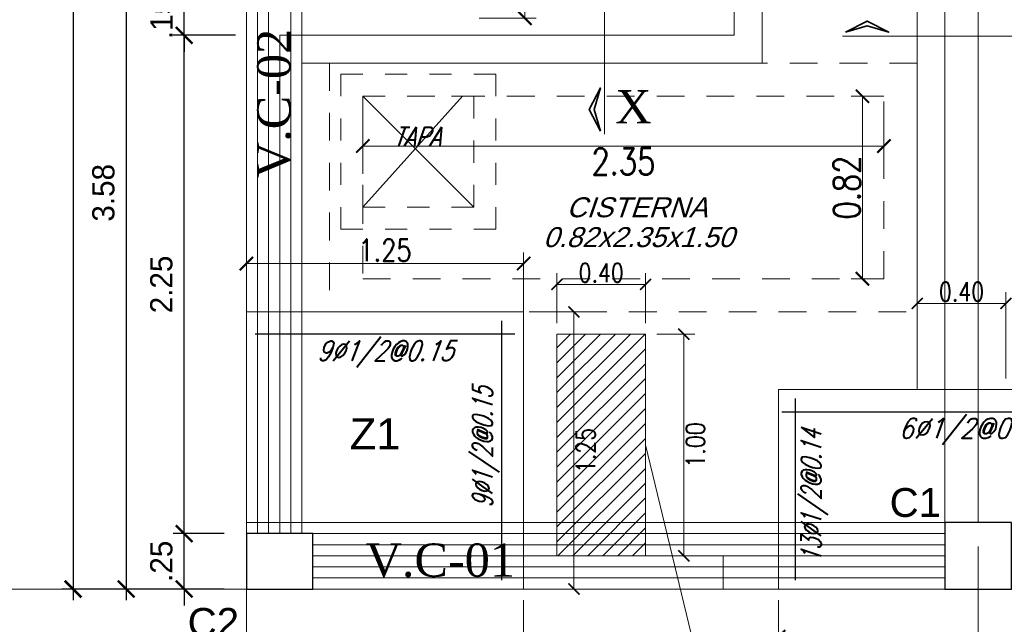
# Model space of a CAD drawing. Header units: metres. Extents: x -11 to 490, y -19 to 215.
# Tile 6 of 73: x -1.02 to 3.42, y -0.16 to 2.57. Entities that reach past the tile are written whole.
import ezdxf
from ezdxf.enums import TextEntityAlignment as Align

# ---------------------------------------------------------------- set-up
doc = ezdxf.new("R2010")
doc.units = ezdxf.units.M
doc.linetypes.add('HIDDEN', pattern=[0.375, 0.25, -0.125])
for name, color, linetype, lineweight in [('COLUMNAS', 5, 'Continuous', 80), ('COTAS', 9, 'Continuous', 13), ('EJES', 251, 'Continuous', 20), ('LAYER2', 1, 'Continuous', 20), ('Pluma 0.2', 252, 'Continuous', 20)]:
    doc.layers.add(name, color=color, linetype=linetype, lineweight=lineweight)
for name, color, linetype in [('FIERRO', 5, 'Continuous'), ('LAYER8', 21, 'Continuous'), ('TABLEROS', 4, 'Continuous'), ('VIGAS', 2, 'Continuous')]:
    doc.layers.add(name, color=color, linetype=linetype)
doc.layers.add('PLUMA 0.8', color=7, linetype='Continuous', lineweight=80, true_color=0x2e2e2e)
doc.layers.add('VIGAS DE CIMENTACION', color=6, linetype='Continuous', lineweight=30, true_color=0xff00ff)
doc.styles.add('ARIALREG', font='arial.ttf')
doc.styles.add('DUTCHBI', font='dutchbi.ttf')
doc.styles.add('SANSSERIFBOLD', font='arial.ttf')
doc.styles.add('STYLE1', font='arial.ttf')
doc.styles.add('STYLE5', font='romans.shx', dxfattribs={"width": 0.8})
doc.styles.add('TEXTOCENT', font='GOTHIC.TTF')
doc.styles.add('ZOILA', font='arial.ttf', dxfattribs={"oblique": 0.01})
doc.dimstyles.new('dimlosa', dxfattribs={"dimtxt": 0.04, "dimasz": 0.01, "dimexe": 0.01, "dimexo": 0.01, "dimgap": 0.01, "dimtad": 2, "dimzin": 3, "dimdsep": 46, "dimtxsty": 'STYLE1', "dimblk": 'DOT', "dimcen": 0.15, "dimclrd": 1, "dimclre": 1, "dimclrt": 3, "dimadec": 0, "dimazin": 0, "dimtfac": 1, "dimtix": 1, "dimtmove": 2, "dimatfit": 3, "dimldrblk": 'ARCHTICK', "dimfxl": 0.11, "dimfxlon": 1, "dimlwd": 9, "dimlwe": 9, "dimarcsym": 0})
doc.dimstyles.new('PLANTA50', dxfattribs={"dimscale": 0.5, "dimtxt": 0.2, "dimasz": 0.15, "dimexe": 0.1, "dimexo": 0.1, "dimgap": 0.1, "dimtad": 2, "dimzin": 7, "dimdsep": 46, "dimtxsty": 'TEXTOCENT', "dimblk": 'ARCHTICK', "dimcen": 0.2, "dimdle": 0.1, "dimclrd": 8, "dimclre": 8, "dimclrt": 256, "dimaunit": 1, "dimadec": 0, "dimazin": 0, "dimtfac": 1, "dimtix": 1, "dimtmove": 2, "dimatfit": 3, "dimldrblk": 'ARCHTICK', "dimfxl": 1, "dimtolj": 1, "dimtzin": 0, "dimarcsym": 0})

# ---------------------------------------------------------------- blocks, each defined once
blk = doc.blocks.new('_ARCHTICK')
at = {"color": 0, "linetype": 'ByBlock', "const_width": 0.15}
blk.add_lwpolyline([(-0.5, -0.5), (0.5, 0.5)], dxfattribs=at)
blk = doc.blocks.new('*D304')
at = {"layer": 'COTAS', "color": 8, "lineweight": -2, "transparency": 16777216}
for p, q in [((-0.2808, 0.25), (-0.2808, 0.325)), ((-0.1, 0.25), (-0.3308, 0.25)), ((-0.2808, 0), (-0.2808, 0.25)), ((-0.1, 0), (-0.3308, 0)), ((-0.2808, 0), (-0.2808, -0.075))]:
    blk.add_line(p, q, dxfattribs=at)
at = {"layer": 'Defpoints', "color": 0, "lineweight": 5, "transparency": 16777216}
for p in [(-0.2808, 0.25), (-0.05, 0.25), (-0.05, 0)]:
    blk.add_point(p, dxfattribs=at)
at = {"layer": 'COTAS', "color": 8, "lineweight": -2, "transparency": 16777216, "xscale": 0.075, "yscale": 0.075, "zscale": 0.075}
for p, rotation in [((-0.2808, 0.25), 270), ((-0.2808, 0), 90)]:
    blk.add_blockref('_ARCHTICK', p, dxfattribs=dict(at, rotation=rotation))
at = {"layer": 'COTAS', "transparency": 16777216, "insert": (-0.3833, 0.125), "char_height": 0.1, "attachment_point": 5, "rotation": 90, "style": 'TEXTOCENT'}
blk.add_mtext('\\A1;.25', dxfattribs=at)
blk = doc.blocks.new('*D305')
at = {"layer": 'COTAS', "color": 8, "lineweight": -2, "transparency": 16777216}
for p, q in [((-0.7818, 20.05), (-0.7818, -0.05)), ((-0.05, 20), (-0.8318, 20)), ((-0.1, 0), (-0.8318, 0))]:
    blk.add_line(p, q, dxfattribs=at)
at = {"layer": 'Defpoints', "color": 0, "lineweight": 5, "transparency": 16777216}
for p in [(0, 20), (-0.7818, 0), (-0.05, 0)]:
    blk.add_point(p, dxfattribs=at)
at = {"layer": 'COTAS', "color": 8, "lineweight": -2, "transparency": 16777216, "xscale": 0.075, "yscale": 0.075, "zscale": 0.075}
for p, rotation in [((-0.7818, 20), 90), ((-0.7818, 0), 270)]:
    blk.add_blockref('_ARCHTICK', p, dxfattribs=dict(at, rotation=rotation))
at = {"layer": 'COTAS', "transparency": 16777216, "insert": (-0.8844, 10), "char_height": 0.1, "attachment_point": 5, "rotation": 90, "style": 'TEXTOCENT'}
blk.add_mtext('\\A1;20.00', dxfattribs=at)
blk = doc.blocks.new('*D306')
at = {"layer": 'COTAS', "color": 8, "lineweight": -2, "transparency": 16777216}
for p, q in [((-0.2808, 0.2), (-0.2808, 2.5481)), ((-0.05, 2.4981), (-0.3308, 2.4981)), ((-0.1, 0.25), (-0.3308, 0.25))]:
    blk.add_line(p, q, dxfattribs=at)
at = {"layer": 'Defpoints', "color": 0, "lineweight": 5, "transparency": 16777216}
for p in [(-0.2808, 2.4981), (0, 2.4981), (-0.05, 0.25)]:
    blk.add_point(p, dxfattribs=at)
at = {"layer": 'COTAS', "color": 8, "lineweight": -2, "transparency": 16777216, "xscale": 0.075, "yscale": 0.075, "zscale": 0.075}
for p, rotation in [((-0.2808, 2.4981), 90), ((-0.2808, 0.25), 270)]:
    blk.add_blockref('_ARCHTICK', p, dxfattribs=dict(at, rotation=rotation))
at = {"layer": 'COTAS', "transparency": 16777216, "insert": (-0.3833, 1.374), "char_height": 0.1, "attachment_point": 5, "rotation": 90, "style": 'TEXTOCENT'}
blk.add_mtext('\\A1;2.25', dxfattribs=at)
blk = doc.blocks.new('*D307')
at = {"layer": 'COTAS', "color": 8, "lineweight": -2, "transparency": 16777216}
for p, q in [((-0.5421, 3.625), (-0.5421, -0.05)), ((-0.3308, 3.575), (-0.5921, 3.575)), ((-0.1, 0), (-0.5921, 0))]:
    blk.add_line(p, q, dxfattribs=at)
at = {"layer": 'Defpoints', "color": 0, "lineweight": 5, "transparency": 16777216}
for p in [(-0.2808, 3.575), (-0.5421, 0), (-0.05, 0)]:
    blk.add_point(p, dxfattribs=at)
at = {"layer": 'COTAS', "color": 8, "lineweight": -2, "transparency": 16777216, "xscale": 0.075, "yscale": 0.075, "zscale": 0.075}
for p, rotation in [((-0.5421, 3.575), 90), ((-0.5421, 0), 270)]:
    blk.add_blockref('_ARCHTICK', p, dxfattribs=dict(at, rotation=rotation))
at = {"layer": 'COTAS', "transparency": 16777216, "insert": (-0.6446, 1.7875), "char_height": 0.1, "attachment_point": 5, "rotation": 90, "style": 'TEXTOCENT'}
blk.add_mtext('\\A1;3.58', dxfattribs=at)
blk = doc.blocks.new('*D326')
at = {"layer": 'COTAS', "color": 8, "lineweight": -2, "transparency": 16777216}
for p, q in [((-0.2808, 2.65), (-0.2808, 2.725)), ((-0.05, 2.65), (-0.3308, 2.65)), ((-0.2808, 2.4981), (-0.2808, 2.65)), ((-0.05, 2.4981), (-0.3308, 2.4981)), ((-0.2808, 2.4981), (-0.2808, 2.4231))]:
    blk.add_line(p, q, dxfattribs=at)
at = {"layer": 'Defpoints', "color": 0, "lineweight": 5, "transparency": 16777216}
for p in [(-0.2808, 2.65), (0, 2.65), (0, 2.4981)]:
    blk.add_point(p, dxfattribs=at)
at = {"layer": 'COTAS', "color": 8, "lineweight": -2, "transparency": 16777216, "xscale": 0.075, "yscale": 0.075, "zscale": 0.075}
for p, rotation in [((-0.2808, 2.65), 270), ((-0.2808, 2.4981), 90)]:
    blk.add_blockref('_ARCHTICK', p, dxfattribs=dict(at, rotation=rotation))
at = {"layer": 'COTAS', "transparency": 16777216, "insert": (-0.382, 2.574), "char_height": 0.1, "attachment_point": 5, "rotation": 90, "style": 'TEXTOCENT'}
blk.add_mtext('\\A1;.15', dxfattribs=at)
blk = doc.blocks.new('*D331')
at = {"layer": 'Defpoints', "color": 0, "linetype": 'Continuous', "lineweight": 5, "transparency": 16777216}
for p in [(1.3269, 1.25), (1.4769, 1.25), (1.3269, 0)]:
    blk.add_point(p, dxfattribs=at)
at = {"layer": 'VIGAS DE CIMENTACION', "color": 1, "linetype": 'Continuous', "lineweight": 5, "transparency": 16777216}
for p, q in [((1.3769, 1.25), (1.5269, 1.25)), ((1.4769, 0), (1.4769, 1.25)), ((1.3769, 0), (1.5269, 0))]:
    blk.add_line(p, q, dxfattribs=at)
at = {"layer": 'VIGAS DE CIMENTACION', "color": 1, "linetype": 'Continuous', "lineweight": 5, "transparency": 16777216, "xscale": 0.05, "yscale": 0.05, "zscale": 0.05}
for p, rotation in [((1.4769, 1.25), 90), ((1.4769, 0), 270)]:
    blk.add_blockref('_ARCHTICK', p, dxfattribs=dict(at, rotation=rotation))
at = {"layer": 'VIGAS DE CIMENTACION', "color": 3, "linetype": 'Continuous', "lineweight": 5, "transparency": 16777216, "insert": (1.5294, 0.625), "char_height": 0.085, "attachment_point": 5, "rotation": 90, "style": 'STYLE5'}
blk.add_mtext('1.25', dxfattribs=at)
blk = doc.blocks.new('*D339')
at = {"layer": 'Defpoints', "color": 0, "linetype": 'Continuous', "lineweight": 5, "transparency": 16777216}
for p in [(1, 4.575), (1, 2.575), (1.2559, 2.575)]:
    blk.add_point(p, dxfattribs=at)
at = {"layer": 'VIGAS DE CIMENTACION', "color": 1, "linetype": 'Continuous', "lineweight": 5, "transparency": 16777216}
for p, q in [((1.05, 4.575), (1.3059, 4.575)), ((1.2559, 4.575), (1.2559, 2.575)), ((1.05, 2.575), (1.3059, 2.575))]:
    blk.add_line(p, q, dxfattribs=at)
at = {"layer": 'VIGAS DE CIMENTACION', "color": 1, "linetype": 'Continuous', "lineweight": 5, "transparency": 16777216, "xscale": 0.06, "yscale": 0.06, "zscale": 0.06}
for p, rotation in [((1.2559, 4.575), 90), ((1.2559, 2.575), 270)]:
    blk.add_blockref('_ARCHTICK', p, dxfattribs=dict(at, rotation=rotation))
at = {"layer": 'VIGAS DE CIMENTACION', "color": 3, "linetype": 'Continuous', "lineweight": 5, "transparency": 16777216, "insert": (1.3421, 3.8868), "char_height": 0.1, "attachment_point": 5, "rotation": 90, "style": 'STYLE5'}
blk.add_mtext('2.00', dxfattribs=at)
blk = doc.blocks.new('*D365')
at = {"layer": 'Defpoints', "color": 0, "linetype": 'Continuous', "lineweight": 5, "transparency": 16777216}
for p in [(0, 1.4684), (0, 1.1274), (1.25, 1.1274)]:
    blk.add_point(p, dxfattribs=at)
at = {"layer": 'VIGAS DE CIMENTACION', "color": 1, "linetype": 'Continuous', "lineweight": 5, "transparency": 16777216}
for p, q in [((0, 1.1774), (0, 1.5184)), ((1.25, 1.1774), (1.25, 1.5184)), ((1.25, 1.4684), (0, 1.4684))]:
    blk.add_line(p, q, dxfattribs=at)
at = {"layer": 'VIGAS DE CIMENTACION', "color": 1, "linetype": 'Continuous', "lineweight": 5, "transparency": 16777216, "xscale": 0.06, "yscale": 0.06, "zscale": 0.06, "rotation": 180}
blk.add_blockref('_ARCHTICK', (0, 1.4684), dxfattribs=at)
at = {"layer": 'VIGAS DE CIMENTACION', "color": 1, "linetype": 'Continuous', "lineweight": 5, "transparency": 16777216, "xscale": 0.06, "yscale": 0.06, "zscale": 0.06}
blk.add_blockref('_ARCHTICK', (1.25, 1.4684), dxfattribs=at)
at = {"layer": 'VIGAS DE CIMENTACION', "color": 3, "linetype": 'Continuous', "lineweight": 5, "transparency": 16777216, "insert": (0.625, 1.5284), "char_height": 0.1, "attachment_point": 5, "style": 'STYLE5'}
blk.add_mtext('1.25', dxfattribs=at)
blk = doc.blocks.new('*D377')
at = {"layer": 'Defpoints', "color": 0, "linetype": 'Continuous', "lineweight": 5, "transparency": 16777216}
for p in [(2.4, 0), (4.2, 0), (2.4, -0.2152)]:
    blk.add_point(p, dxfattribs=at)
at = {"layer": 'VIGAS DE CIMENTACION', "color": 1, "linetype": 'Continuous', "lineweight": 5, "transparency": 16777216}
for p, q in [((2.4, -0.05), (2.4, -0.2652)), ((4.2, -0.05), (4.2, -0.2652)), ((4.2, -0.2152), (2.4, -0.2152))]:
    blk.add_line(p, q, dxfattribs=at)
at = {"layer": 'VIGAS DE CIMENTACION', "color": 1, "linetype": 'Continuous', "lineweight": 5, "transparency": 16777216, "xscale": 0.06, "yscale": 0.06, "zscale": 0.06, "rotation": 180}
blk.add_blockref('_ARCHTICK', (2.4, -0.2152), dxfattribs=at)
at = {"layer": 'VIGAS DE CIMENTACION', "color": 1, "linetype": 'Continuous', "lineweight": 5, "transparency": 16777216, "xscale": 0.06, "yscale": 0.06, "zscale": 0.06}
blk.add_blockref('_ARCHTICK', (4.2, -0.2152), dxfattribs=at)
at = {"layer": 'VIGAS DE CIMENTACION', "color": 3, "linetype": 'Continuous', "lineweight": 5, "transparency": 16777216, "insert": (3.3, -0.2752), "char_height": 0.1, "attachment_point": 5, "style": 'STYLE5'}
blk.add_mtext('1.80', dxfattribs=at)
blk = doc.blocks.new('*D371')
at = {"layer": 'Defpoints', "color": 0, "linetype": 'Continuous', "lineweight": 5, "transparency": 16777216}
for p in [(3.425, 1.2887), (3.025, 0.9), (3.425, 0.9)]:
    blk.add_point(p, dxfattribs=at)
at = {"layer": 'VIGAS DE CIMENTACION', "color": 1, "linetype": 'Continuous', "lineweight": 5, "transparency": 16777216}
for p, q in [((3.025, 0.95), (3.025, 1.3387)), ((3.425, 0.95), (3.425, 1.3387)), ((3.025, 1.2887), (3.425, 1.2887))]:
    blk.add_line(p, q, dxfattribs=at)
at = {"layer": 'VIGAS DE CIMENTACION', "color": 1, "linetype": 'Continuous', "lineweight": 5, "transparency": 16777216, "xscale": 0.05, "yscale": 0.05, "zscale": 0.05, "rotation": 180}
blk.add_blockref('_ARCHTICK', (3.025, 1.2887), dxfattribs=at)
at = {"layer": 'VIGAS DE CIMENTACION', "color": 1, "linetype": 'Continuous', "lineweight": 5, "transparency": 16777216, "xscale": 0.05, "yscale": 0.05, "zscale": 0.05}
blk.add_blockref('_ARCHTICK', (3.425, 1.2887), dxfattribs=at)
at = {"layer": 'VIGAS DE CIMENTACION', "color": 3, "linetype": 'Continuous', "lineweight": 5, "transparency": 16777216, "insert": (3.225, 1.3412), "char_height": 0.085, "attachment_point": 5, "style": 'STYLE5'}
blk.add_mtext('0.40', dxfattribs=at)
blk = doc.blocks.new('*D379')
at = {"layer": 'Defpoints', "color": 0, "linetype": 'Continuous', "lineweight": 5, "transparency": 16777216}
for p in [(1.8, 1.3743), (1.4, 1.15), (1.8, 1.15)]:
    blk.add_point(p, dxfattribs=at)
at = {"layer": 'VIGAS DE CIMENTACION', "color": 1, "linetype": 'Continuous', "lineweight": 5, "transparency": 16777216}
for p, q in [((1.4, 1.2), (1.4, 1.4243)), ((1.8, 1.2), (1.8, 1.4243)), ((1.4, 1.3743), (1.8, 1.3743))]:
    blk.add_line(p, q, dxfattribs=at)
at = {"layer": 'VIGAS DE CIMENTACION', "color": 1, "linetype": 'Continuous', "lineweight": 5, "transparency": 16777216, "xscale": 0.05, "yscale": 0.05, "zscale": 0.05, "rotation": 180}
blk.add_blockref('_ARCHTICK', (1.4, 1.3743), dxfattribs=at)
at = {"layer": 'VIGAS DE CIMENTACION', "color": 1, "linetype": 'Continuous', "lineweight": 5, "transparency": 16777216, "xscale": 0.05, "yscale": 0.05, "zscale": 0.05}
blk.add_blockref('_ARCHTICK', (1.8, 1.3743), dxfattribs=at)
at = {"layer": 'VIGAS DE CIMENTACION', "color": 3, "linetype": 'Continuous', "lineweight": 5, "transparency": 16777216, "insert": (1.6, 1.4268), "char_height": 0.085, "attachment_point": 5, "style": 'STYLE5'}
blk.add_mtext('0.40', dxfattribs=at)
blk = doc.blocks.new('*D380')
at = {"layer": 'Defpoints', "color": 0, "linetype": 'Continuous', "lineweight": 5, "transparency": 16777216}
for p in [(1.8, 1.15), (1.8, 0.15), (1.9724, 0.15)]:
    blk.add_point(p, dxfattribs=at)
at = {"layer": 'VIGAS DE CIMENTACION', "color": 1, "linetype": 'Continuous', "lineweight": 5, "transparency": 16777216}
for p, q in [((1.85, 1.15), (2.0224, 1.15)), ((1.9724, 1.15), (1.9724, 0.15)), ((1.85, 0.15), (2.0224, 0.15))]:
    blk.add_line(p, q, dxfattribs=at)
at = {"layer": 'VIGAS DE CIMENTACION', "color": 1, "linetype": 'Continuous', "lineweight": 5, "transparency": 16777216, "xscale": 0.05, "yscale": 0.05, "zscale": 0.05}
for p, rotation in [((1.9724, 1.15), 90), ((1.9724, 0.15), 270)]:
    blk.add_blockref('_ARCHTICK', p, dxfattribs=dict(at, rotation=rotation))
at = {"layer": 'VIGAS DE CIMENTACION', "color": 3, "linetype": 'Continuous', "lineweight": 5, "transparency": 16777216, "insert": (2.0249, 0.65), "char_height": 0.085, "attachment_point": 5, "rotation": 90, "style": 'STYLE5'}
blk.add_mtext('1.00', dxfattribs=at)
blk = doc.blocks.new('*D386')
at = {"layer": 'Defpoints', "color": 0, "linetype": 'Continuous', "lineweight": 5, "transparency": 16777216}
for p in [(2.875, 2.2231), (2.7776, 1.4), (2.875, 1.4)]:
    blk.add_point(p, dxfattribs=at)
at = {"layer": 'VIGAS', "color": 1, "linetype": 'Continuous', "lineweight": 5, "transparency": 16777216}
for p, q in [((2.825, 2.2231), (2.7276, 2.2231)), ((2.7776, 2.2231), (2.7776, 1.4)), ((2.825, 1.4), (2.7276, 1.4))]:
    blk.add_line(p, q, dxfattribs=at)
at = {"layer": 'VIGAS', "color": 1, "linetype": 'Continuous', "lineweight": 5, "transparency": 16777216, "xscale": 0.06, "yscale": 0.06, "zscale": 0.06}
for p, rotation in [((2.7776, 2.2231), 90), ((2.7776, 1.4), 270)]:
    blk.add_blockref('_ARCHTICK', p, dxfattribs=dict(at, rotation=rotation))
at = {"layer": 'VIGAS', "color": 3, "linetype": 'Continuous', "lineweight": 5, "transparency": 16777216, "insert": (2.7076, 1.8115), "char_height": 0.12, "attachment_point": 5, "rotation": 90, "style": 'STYLE5'}
blk.add_mtext('0.82', dxfattribs=at)
blk = doc.blocks.new('*D387')
at = {"layer": 'Defpoints', "color": 0, "linetype": 'Continuous', "lineweight": 5, "transparency": 16777216}
for p in [(0.525, 2.2231), (2.875, 2.2231), (0.525, 1.9986)]:
    blk.add_point(p, dxfattribs=at)
at = {"layer": 'VIGAS', "color": 1, "linetype": 'Continuous', "lineweight": 5, "transparency": 16777216}
for p, q in [((0.525, 2.0986), (0.525, 1.9486)), ((2.875, 2.0986), (2.875, 1.9486)), ((2.875, 1.9986), (0.525, 1.9986))]:
    blk.add_line(p, q, dxfattribs=at)
at = {"layer": 'VIGAS', "color": 1, "linetype": 'Continuous', "lineweight": 5, "transparency": 16777216, "xscale": 0.06, "yscale": 0.06, "zscale": 0.06, "rotation": 180}
blk.add_blockref('_ARCHTICK', (0.525, 1.9986), dxfattribs=at)
at = {"layer": 'VIGAS', "color": 1, "linetype": 'Continuous', "lineweight": 5, "transparency": 16777216, "xscale": 0.06, "yscale": 0.06, "zscale": 0.06}
blk.add_blockref('_ARCHTICK', (2.875, 1.9986), dxfattribs=at)
at = {"layer": 'VIGAS', "color": 3, "linetype": 'Continuous', "lineweight": 5, "transparency": 16777216, "insert": (1.7, 1.9286), "char_height": 0.12, "attachment_point": 5, "style": 'STYLE5'}
blk.add_mtext('2.35', dxfattribs=at)
blk = doc.blocks.new('*D391')
at = {"layer": 'Defpoints', "color": 0, "linetype": 'Continuous', "lineweight": 5, "transparency": 16777216}
for p in [(0, 0), (1.25, 0), (1.25, -0.4096)]:
    blk.add_point(p, dxfattribs=at)
at = {"layer": 'VIGAS DE CIMENTACION', "color": 1, "linetype": 'Continuous', "lineweight": 5, "transparency": 16777216}
for p, q in [((0, -0.05), (0, -0.4596)), ((1.25, -0.05), (1.25, -0.4596)), ((0, -0.4096), (1.25, -0.4096))]:
    blk.add_line(p, q, dxfattribs=at)
at = {"layer": 'VIGAS DE CIMENTACION', "color": 1, "linetype": 'Continuous', "lineweight": 5, "transparency": 16777216, "xscale": 0.05, "yscale": 0.05, "zscale": 0.05, "rotation": 180}
blk.add_blockref('_ARCHTICK', (0, -0.4096), dxfattribs=at)
at = {"layer": 'VIGAS DE CIMENTACION', "color": 1, "linetype": 'Continuous', "lineweight": 5, "transparency": 16777216, "xscale": 0.05, "yscale": 0.05, "zscale": 0.05}
blk.add_blockref('_ARCHTICK', (1.25, -0.4096), dxfattribs=at)
at = {"layer": 'VIGAS DE CIMENTACION', "color": 3, "linetype": 'Continuous', "lineweight": 5, "transparency": 16777216, "insert": (0.625, -0.3141), "char_height": 0.085, "attachment_point": 5, "style": 'STYLE5'}
blk.add_mtext('1.25', dxfattribs=at)

msp = doc.modelspace()

# ---------------------------------------------------------------- hatches: boundary and pattern name
at = {"layer": 'VIGAS DE CIMENTACION', "linetype": 'Continuous', "lineweight": 5}
h = msp.add_hatch(dxfattribs=at)
h.set_pattern_fill('LINE', color=251, scale=0.015, angle=45)
h.set_pattern_definition([(45, (-393.09676, -138.616265), (-0.0336759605, 0.0336759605), [])])
h.paths.add_polyline_path([(1.4, 1.15), (1.8, 1.15), (1.7983, 0.15), (1.4, 0.15)])

# ---------------------------------------------------------------- linework, layer by layer
at = {"layer": 'COLUMNAS', "color": 160, "linetype": 'Continuous', "lineweight": 30}
for points in [[(3.45, 0.3), (3.15, 0.3), (3.15, 0), (3.45, 0)], [(0.3, 0.25), (0, 0.25), (0, 0), (0.3, 0)]]:
    msp.add_lwpolyline(points, close=True, dxfattribs=at)
at = {"layer": 'COTAS', "lineweight": 35}
for points in [[(2.7016, 2.5118), (2.7991, 2.5622), (2.8967, 2.5118), (2.7991, 2.5406), (2.7016, 2.5118)], [(1.5964, 2.0657), (1.546, 2.1633), (1.5964, 2.2609), (1.5677, 2.1633), (1.5964, 2.0657)]]:
    msp.add_lwpolyline(points, dxfattribs=at)
at = {"layer": 'EJES', "color": 152, "linetype": 'Continuous', "lineweight": 5}
for p, q in [((0, 0.1915), (0, -1.9585)), ((3.3, 0.1915), (3.3, -1.9585)), ((0.725, 0), (-1.425, 0))]:
    msp.add_line(p, q, dxfattribs=at)
at = {"layer": 'FIERRO', "color": 156}
for p, q in [((1.15, 1.21), (1.15, 0.04)), ((1.21, 1.15), (0.04, 1.15)), ((2.475, 0.86), (2.475, 0.04)), ((2.415, 0.8), (4.135, 0.8))]:
    msp.add_line(p, q, dxfattribs=at)
at = {"layer": 'Pluma 0.2'}
for points in [[(0.15, 1.15), (1.05, 1.15)], [(1.4, 0.15), (1.4, 1.15)], [(1.8, 0.15), (1.8, 1.15)]]:
    msp.add_lwpolyline(points, dxfattribs=at)
at = {"layer": 'PLUMA 0.8', "color": 4, "lineweight": 18}
for p, q in [((2.325, 2.3731), (2.325, 3.425)), ((3.025, 2.9759), (3.025, 0.9)), ((2.325, 2.3731), (0.25, 2.3731))]:
    msp.add_line(p, q, dxfattribs=at)
for points in [[(0, 0), (1.25, 0), (1.25, 1.25), (0, 1.25), (0, 0)], [(4.2, 0), (2.4, 0), (2.4, 0.9), (4.2, 0.9), (4.2, 0)]]:
    msp.add_lwpolyline(points, dxfattribs=at)
at = {"layer": 'TABLEROS', "color": 251, "linetype": 'Continuous', "lineweight": 5}
for p, q in [((0.525, 2.2231), (1.025, 1.7231)), ((0.525, 1.7231), (0.975, 2.2231))]:
    msp.add_line(p, q, dxfattribs=at)
at = {"layer": 'TABLEROS', "color": 142, "linetype": 'HIDDEN', "lineweight": 5, "ltscale": 0.5}
for points in [[(3.025, 2.3731), (0.375, 2.3731), (0.375, 1.25), (3.025, 1.25)], [(2.875, 2.2231), (0.525, 2.2231), (0.525, 1.4), (2.875, 1.4)]]:
    msp.add_lwpolyline(points, close=True, dxfattribs=at)
at = {"layer": 'TABLEROS', "color": 142, "linetype": 'HIDDEN', "lineweight": 5, "ltscale": 0.35}
for points in [[(1.125, 2.3231), (0.425, 2.3231), (0.425, 1.6231), (1.125, 1.6231)], [(1.025, 2.2231), (0.525, 2.2231), (0.525, 1.7231), (1.025, 1.7231)]]:
    msp.add_lwpolyline(points, close=True, dxfattribs=at)
at = {"layer": 'VIGAS DE CIMENTACION', "color": 1, "linetype": 'Continuous', "lineweight": 5}
for p, q in [((1.6142, 2.0525), (1.6142, 3.1267)), ((2.6883, 2.4941), (3.7626, 2.4941)), ((1.8, 0.65), (2.0059, -0.2021)), ((0, 0.3), (3.15, 0.3)), ((0.3, 0.25), (3.15, 0.25)), ((0.3, 0.2), (3.15, 0.2)), ((2.15, 0.15), (3.15, 0.15)), ((0.3, 0.1), (3.15, 0.1)), ((0.3, 0.05), (3.15, 0.05)), ((2.4, 0), (2.15, 0))]:
    msp.add_line(p, q, dxfattribs=at)
at = {"layer": 'VIGAS DE CIMENTACION', "color": 9, "linetype": 'Continuous', "lineweight": 18}
for points in [[(6, 20), (0, 20), (0, 0)], [(0.15, 2.6481), (2.05, 2.6481), (2.05, 3.7), (2.2, 3.7), (2.2, 2.4981), (0.15, 2.4981)], [(3.3, 0.3), (3.3, 3.425), (3.15, 3.425), (3.15, 0.3)], [(0.15, 2.4981), (0.15, 0.25), (0.15, 0.25)]]:
    msp.add_lwpolyline(points, dxfattribs=at)
at = {"layer": 'VIGAS DE CIMENTACION', "color": 1, "linetype": 'Continuous', "lineweight": 5}
for points in [[(0.05, 3.45), (0.05, 0.25)], [(0.1, 3.45), (0.1, 0.25)], [(0.2, 3.45), (0.2, 0.25)], [(0.25, 3.45), (0.25, 0.25)]]:
    msp.add_lwpolyline(points, dxfattribs=at)
at = {"layer": 'VIGAS DE CIMENTACION', "color": 3, "lineweight": 9}
msp.add_lwpolyline([(1.8, 1.15), (1.4, 1.15), (1.4, 0.15), (1.8, 0.15)], close=True, dxfattribs=at)
at = {"layer": 'VIGAS DE CIMENTACION', "color": 9, "linetype": 'Continuous', "lineweight": 18}
msp.add_lwpolyline([(2.15, 0.15), (0.3, 0.15), (0.3, 0), (2.15, 0)], close=True, dxfattribs=at)

# ---------------------------------------------------------------- texts
at = {"layer": 'LAYER2', "color": 7, "linetype": 'Continuous', "style": 'DUTCHBI'}
msp.add_text('V.C-02 ', height=0.15, rotation=90, dxfattribs=at).set_placement((0.1985, 1.8539))
for s, p in [('X', (1.6631, 2.101)), ('V.C-01 ', (0.5375, 0.0554))]:
    msp.add_text(s, height=0.15, dxfattribs=at).set_placement(p)
at = {"layer": 'LAYER8', "color": 1, "style": 'SANSSERIFBOLD'}
msp.add_text('Z1', height=0.14, dxfattribs=at).set_placement((0.4659, 0.6299))
at = {"layer": 'PLUMA 0.8', "color": 8, "lineweight": 9, "style": 'STYLE5', "oblique": 20, "width": 0.8}
msp.add_text('TAPA', height=0.085, dxfattribs=at).set_placement((0.6619, 1.9981, 0))
at = {"layer": 'PLUMA 0.8', "color": 9, "linetype": 'Continuous', "lineweight": 5, "style": 'ARIALREG', "oblique": 19}
for s, p in [('CISTERNA', (1.7605, 1.6772)), ('0.82x2.35x1.50', (1.7676, 1.5426))]:
    msp.add_text(s, height=0.09, dxfattribs=at).set_placement(p, align=Align.CENTER)
at = {"layer": 'PLUMA 0.8', "color": 8, "linetype": 'Continuous', "lineweight": 5, "style": 'STYLE5'}
for s, oblique, width, p in [('9Ø1/2@0.15', 21, 0.8, (0.625, 1.03)), ('6Ø1/2@0.16', 19, 0.87, (3.275, 0.68))]:
    msp.add_text(s, height=0.09, dxfattribs=dict(at, oblique=oblique, width=width)).set_placement(p, align=Align.CENTER)
at = {"layer": 'PLUMA 0.8', "color": 8, "linetype": 'Continuous', "lineweight": 5, "style": 'STYLE5', "oblique": 18, "width": 0.71}
for s, p in [('9Ø1/2@0.15', (1.1093, 0.6393)), ('13Ø1/2@0.14', (2.5921, 0.42))]:
    msp.add_text(s, height=0.09, rotation=90, dxfattribs=at).set_placement(p, align=Align.CENTER)
at = {"layer": 'PLUMA 0.8', "color": 4, "linetype": 'Continuous', "lineweight": 25, "style": 'ZOILA', "oblique": 0.01}
for s, p in [('C1', (3.0166, 0.3253)), ('C2', (-0.1491, -0.2156))]:
    msp.add_text(s, height=0.13, dxfattribs=at).set_placement(p, align=Align.CENTER)

# ---------------------------------------------------------------- dimensions: what is measured, and where the dimension line sits
at = {"layer": 'COTAS'}
for base, p1, p2, angle, picture, middle in [((-0.7818, 0), (0, 20), (-0.05, 0), 90, '*D305', (-0.8844, 10)), ((-0.5421198, 0), (-0.2807853, 3.5750002), (-0.0499998, 0), 90, '*D307', (-0.6446351, 1.7875001)), ((-0.2808, 2.65), (0, 2.4981), (0, 2.65), 90, '*D326', (-0.382, 2.574)), ((-0.2808, 2.4981), (-0.05, 0.25), (0, 2.4981), 270, '*D306', (-0.3833, 1.374))]:
    dim = msp.add_linear_dim(base=base, p1=p1, p2=p2, angle=angle, dimstyle='PLANTA50', dxfattribs=at)
    dim.commit()
    dim.dimension.update_dxf_attribs({"geometry": picture, "text_midpoint": middle})
dim = msp.add_aligned_dim(p1=(-0.05, 0), p2=(-0.05, 0.25), distance=0.2308, dimstyle='PLANTA50', dxfattribs=at)
dim.commit()
dim.dimension.update_dxf_attribs({"geometry": '*D304', "text_midpoint": (-0.3833, 0.125)})
at = {"layer": 'VIGAS', "color": 152, "linetype": 'Continuous', "lineweight": 5}
for base, p2, angle, picture, middle in [((0.525, 1.9986), (0.525, 2.2231), 180, '*D387', (1.7, 1.9286)), ((2.7776, 1.4), (2.875, 1.4), 90, '*D386', (2.7076, 1.8115))]:
    dim = msp.add_linear_dim(base=base, p1=(2.875, 2.2231), p2=p2, angle=angle, dimstyle='dimlosa', override={"dimtxt": 0.12, "dimasz": 0.06, "dimexe": 0.05, "dimexo": 0.05, "dimzin": 1, "dimtxsty": 'STYLE5', "dimblk": 'ARCHTICK', "dimadec": 2, "dimfxl": 0.1, "dimlwd": 5, "dimlwe": 5, "dimarcsym": 2}, dxfattribs=at)
    dim.commit()
    dim.dimension.update_dxf_attribs({"geometry": picture, "text_midpoint": middle})
at = {"layer": 'VIGAS DE CIMENTACION', "color": 1, "linetype": 'Continuous', "lineweight": 5}
dim = msp.add_linear_dim(base=(1.2559, 2.575), p1=(1, 4.575), p2=(1, 2.575), angle=90, dimstyle='dimlosa', override={"dimtxt": 0.1, "dimasz": 0.06, "dimexe": 0.05, "dimexo": 0.05, "dimzin": 1, "dimtxsty": 'STYLE5', "dimblk": 'ARCHTICK', "dimadec": 2, "dimfxl": 0.05, "dimfxlon": 0, "dimlwd": 5, "dimlwe": 5}, dxfattribs=at)
dim.commit()
dim.dimension.update_dxf_attribs({"geometry": '*D339', "text_midpoint": (1.3421, 3.8868), "dimtype": 160})
for base, p1, p2, angle, override, picture, middle in [((0, 1.4684), (1.25, 1.1274), (0, 1.1274), 180, {"dimtxt": 0.1, "dimasz": 0.06, "dimexe": 0.05, "dimexo": 0.05, "dimzin": 12, "dimtxsty": 'STYLE5', "dimblk": 'ARCHTICK', "dimadec": 2, "dimazin": 2, "dimfxl": 0.05, "dimfxlon": 0, "dimlwd": 5, "dimlwe": 5}, '*D365', (0.625, 1.5284)), ((1.8, 1.3743), (1.4, 1.15), (1.8, 1.15), 180, {"dimtxt": 0.085, "dimasz": 0.05, "dimexe": 0.05, "dimexo": 0.05, "dimzin": 1, "dimtxsty": 'STYLE5', "dimblk": 'ARCHTICK', "dimadec": 2, "dimfxl": 0.05, "dimfxlon": 0, "dimlwd": 5, "dimlwe": 5}, '*D379', (1.6, 1.4268)), ((3.425, 1.2887), (3.025, 0.9), (3.425, 0.9), 180, {"dimtxt": 0.085, "dimasz": 0.05, "dimexe": 0.05, "dimexo": 0.05, "dimzin": 1, "dimtxsty": 'STYLE5', "dimblk": 'ARCHTICK', "dimadec": 2, "dimfxl": 0.05, "dimfxlon": 0, "dimlwd": 5, "dimlwe": 5}, '*D371', (3.225, 1.3412)), ((1.4769, 1.25), (1.3269, 0), (1.3269, 1.25), 90, {"dimtxt": 0.085, "dimasz": 0.05, "dimexe": 0.05, "dimexo": 0.05, "dimzin": 1, "dimtxsty": 'STYLE5', "dimblk": 'ARCHTICK', "dimadec": 2, "dimfxl": 0.05, "dimfxlon": 0, "dimlwd": 5, "dimlwe": 5}, '*D331', (1.5294, 0.625)), ((1.9724, 0.15), (1.8, 1.15), (1.8, 0.15), 90, {"dimtxt": 0.085, "dimasz": 0.05, "dimexe": 0.05, "dimexo": 0.05, "dimzin": 1, "dimtxsty": 'STYLE5', "dimblk": 'ARCHTICK', "dimadec": 2, "dimfxl": 0.05, "dimfxlon": 0, "dimlwd": 5, "dimlwe": 5}, '*D380', (2.0249, 0.65)), ((2.4, -0.2152), (4.2, 0), (2.4, 0), 180, {"dimtxt": 0.1, "dimasz": 0.06, "dimexe": 0.05, "dimexo": 0.05, "dimzin": 1, "dimtxsty": 'STYLE5', "dimblk": 'ARCHTICK', "dimadec": 2, "dimfxl": 0.05, "dimfxlon": 0, "dimlwd": 5, "dimlwe": 5}, '*D377', (3.3, -0.2752))]:
    dim = msp.add_linear_dim(base=base, p1=p1, p2=p2, angle=angle, dimstyle='dimlosa', override=override, dxfattribs=at)
    dim.commit()
    dim.dimension.update_dxf_attribs({"geometry": picture, "text_midpoint": middle})
dim = msp.add_linear_dim(base=(1.25, -0.4096), p1=(0, 0), p2=(1.25, 0), dimstyle='dimlosa', override={"dimtxt": 0.085, "dimasz": 0.05, "dimexe": 0.05, "dimexo": 0.05, "dimzin": 1, "dimtxsty": 'STYLE5', "dimblk": 'ARCHTICK', "dimadec": 2, "dimfxl": 0.05, "dimfxlon": 0, "dimlwd": 5, "dimlwe": 5}, dxfattribs=at)
dim.commit()
dim.dimension.update_dxf_attribs({"geometry": '*D391', "text_midpoint": (0.625, -0.3141), "dimtype": 160})

doc.saveas('drawing.dxf')
